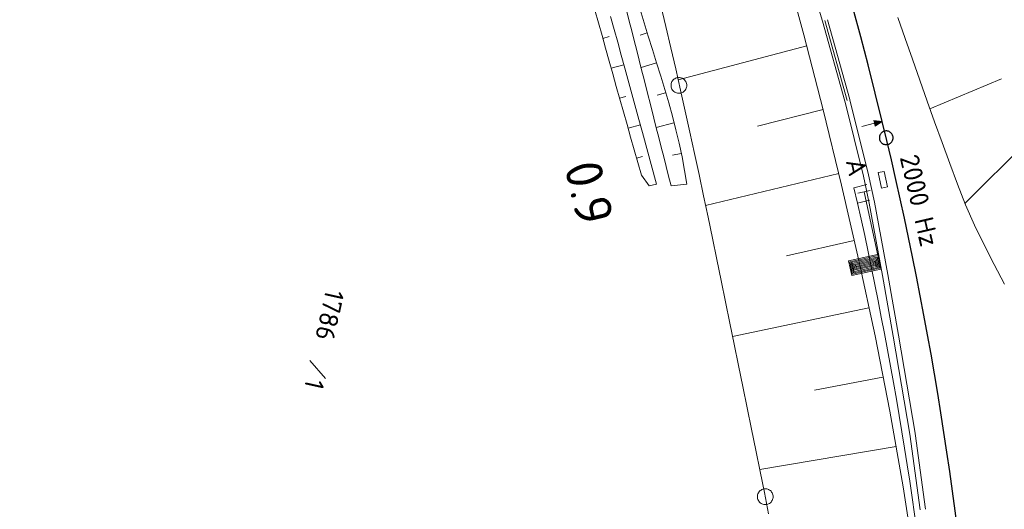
# Model space of a CAD drawing. Header units: metres. Extents: x 3425540 to 3446143, y 5432760 to 5444637.
# Tile 216 of 256: x 3436058 to 3436151, y 5441012 to 5441058. Entities that reach past the tile are written whole.
import ezdxf
from ezdxf.enums import TextEntityAlignment as Align

# ---------------------------------------------------------------- set-up
doc = ezdxf.new("R2010")
doc.units = ezdxf.units.M
for name, color, linetype, lineweight in [('B_Bestand', 9, 'Continuous', 18), ('B_Böschung', 9, 'Continuous', 18), ('B_Flurgrenzen', 9, 'Continuous', 18), ('B_Gleisachse', 9, 'Continuous', 25), ('B_Kilometrierung', 9, 'Continuous', 25), ('Bestand Kabeltröge', 9, 'Continuous', 18), ('Bestand_Neu_Strecke 3433', 9, 'Continuous', 18), ('Bestand_Neu_Strecke 3443', 9, 'Continuous', 18)]:
    doc.layers.add(name, color=color, linetype=linetype, lineweight=lineweight)
doc.styles.get("Standard").update_dxf_attribs({"font": 'isocpeur.ttf'})

msp = doc.modelspace()

# ---------------------------------------------------------------- linework, layer by layer
at = {"layer": 'B_Bestand'}
for p, q in [((3436139.34, 5441043.784), (3436139.89, 5441043.903)), ((3436139.656, 5441042.318), (3436139.34, 5441043.784)), ((3436139.89, 5441043.903), (3436140.048, 5441043.169)), ((3436140.206, 5441042.436), (3436139.656, 5441042.318)), ((3436140.048, 5441043.169), (3436140.206, 5441042.436)), ((3436138.576, 5441042.088), (3436137.403, 5441041.834)), ((3436137.99, 5441041.961), (3436138.117, 5441041.375)), ((3436138.117, 5441041.375), (3436138.117, 5441041.374))]:
    msp.add_line(p, q, dxfattribs=at)
for points in [[(3436137.78, 5441048.171), (3436138.981, 5441048.463), (3436139.048, 5441048.188), (3436139.723, 5441048.643), (3436138.914, 5441048.738), (3436138.981, 5441048.463)], [(3436138.967, 5441048.686), (3436139.071, 5441048.258), (3436139.631, 5441048.621), (3436138.967, 5441048.686)], [(3436139.02, 5441048.634), (3436139.095, 5441048.329), (3436139.539, 5441048.599), (3436139.02, 5441048.634)], [(3436139.073, 5441048.583), (3436139.118, 5441048.399), (3436139.447, 5441048.576), (3436139.073, 5441048.583)], [(3436139.125, 5441048.538), (3436139.143, 5441048.462), (3436139.356, 5441048.554), (3436139.125, 5441048.538)], [(3436138.519, 5441041.172), (3436137.374, 5441040.901), (3436137.023, 5441042.343), (3436138.251, 5441042.653)], [(3436138.117, 5441041.374), (3436139.578, 5441034.631), (3436136.817, 5441034.033), (3436136.518, 5441035.413), (3436139.279, 5441036.011)], [(3436139.196, 5441035.882), (3436136.648, 5441035.33), (3436136.901, 5441034.162), (3436139.449, 5441034.714), (3436139.219, 5441035.776), (3436136.777, 5441035.247), (3436136.984, 5441034.291), (3436139.32, 5441034.797), (3436139.136, 5441035.647), (3436136.906, 5441035.164), (3436137.067, 5441034.42), (3436139.191, 5441034.88), (3436139.053, 5441035.518), (3436137.035, 5441035.08), (3436137.15, 5441034.549), (3436139.062, 5441034.964), (3436138.97, 5441035.388), (3436137.164, 5441034.997), (3436137.233, 5441034.679), (3436138.932, 5441035.047), (3436138.886, 5441035.259), (3436137.294, 5441034.914), (3436137.317, 5441034.808), (3436138.83, 5441035.136)]]:
    msp.add_lwpolyline(points, dxfattribs=at)
at = {"layer": 'B_Böschung'}
for p, q in [((3436113.194, 5441056.51), (3436113.792, 5441056.679)), ((3436117.412, 5441057.027), (3436116.753, 5441056.824)), ((3436132.544, 5441055.799), (3436120.343, 5441052.59)), ((3436113.995, 5441053.673), (3436115.2, 5441054.013)), ((3436118.283, 5441054.189), (3436116.822, 5441053.749)), ((3436144.24, 5441049.837), (3436151.04, 5441052.68)), ((3436147.571, 5441040.878), (3436158.696, 5441051.945)), ((3436114.794, 5441050.835), (3436115.387, 5441051.001)), ((3436119.154, 5441051.352), (3436118.35, 5441051.125)), ((3436134.097, 5441049.76), (3436127.877, 5441048.196)), ((3436115.594, 5441047.997), (3436116.758, 5441048.319)), ((3436119.948, 5441048.492), (3436118.262, 5441048.072)), ((3436116.397, 5441045.16), (3436116.97, 5441045.307)), ((3436120.624, 5441045.603), (3436119.798, 5441045.437)), ((3436135.584, 5441043.705), (3436122.939, 5441040.675)), ((3436117.589, 5441042.54), (3436118.3, 5441042.685)), ((3436121.17, 5441042.686), (3436119.67, 5441042.518)), ((3436137.043, 5441037.339), (3436130.633, 5441035.885)), ((3436138.453, 5441030.96), (3436125.498, 5441028.229)), ((3436139.787, 5441024.4), (3436133.293, 5441023.151)), ((3436141.031, 5441017.822), (3436128.088, 5441015.626))]:
    msp.add_line(p, q, dxfattribs=at)
for points in [[(3436096.259, 5441144.574), (3436099.961, 5441138.295), (3436103.449, 5441131.877), (3436106.759, 5441125.343), (3436109.923, 5441118.715), (3436112.973, 5441112.017), (3436115.944, 5441105.271), (3436118.769, 5441098.494), (3436121.4, 5441091.681), (3436123.856, 5441084.827), (3436126.153, 5441077.925), (3436128.309, 5441070.967), (3436130.343, 5441063.947), (3436132.272, 5441056.859), (3436134.111, 5441049.732), (3436135.859, 5441042.602), (3436137.505, 5441035.464), (3436139.034, 5441028.316), (3436140.436, 5441021.155), (3436141.699, 5441013.976), (3436142.812, 5441006.777)], [(3436116.728, 5441059.239), (3436117.118, 5441057.979), (3436117.509, 5441056.718), (3436117.903, 5441055.457), (3436118.299, 5441054.196), (3436118.691, 5441052.933), (3436119.076, 5441051.669), (3436119.448, 5441050.401), (3436119.803, 5441049.129), (3436120.136, 5441047.853), (3436120.444, 5441046.571), (3436120.721, 5441045.283), (3436120.963, 5441043.988), (3436121.17, 5441042.686)], [(3436118.705, 5441059.625), (3436119.184, 5441057.624), (3436119.654, 5441055.622), (3436120.117, 5441053.619), (3436120.572, 5441051.615), (3436121.021, 5441049.609), (3436121.463, 5441047.603), (3436121.9, 5441045.596), (3436122.331, 5441043.589), (3436122.758, 5441041.58), (3436123.181, 5441039.571), (3436123.6, 5441037.562), (3436124.016, 5441035.552), (3436124.43, 5441033.542), (3436124.841, 5441031.531), (3436125.252, 5441029.521), (3436125.661, 5441027.51), (3436126.069, 5441025.499), (3436126.477, 5441023.489), (3436126.886, 5441021.478), (3436127.296, 5441019.468), (3436127.707, 5441017.458), (3436128.12, 5441015.448), (3436128.536, 5441013.439), (3436128.909, 5441011.425)], [(3436117.589, 5441042.54), (3436116.882, 5441043.542), (3436116.519, 5441044.738), (3436116.173, 5441045.94), (3436115.833, 5441047.143), (3436115.494, 5441048.347), (3436115.155, 5441049.55), (3436114.477, 5441051.958), (3436114.139, 5441053.161), (3436113.8, 5441054.365), (3436113.462, 5441055.569), (3436113.123, 5441056.772), (3436112.784, 5441057.976), (3436112.444, 5441059.179)], [(3436113.914, 5441058.587), (3436114.263, 5441057.367), (3436114.609, 5441056.146), (3436114.949, 5441054.924), (3436115.285, 5441053.7), (3436116.625, 5441048.804), (3436116.96, 5441047.581), (3436118.3, 5441042.685)], [(3436119.67, 5441042.518), (3436119.437, 5441043.437), (3436119.204, 5441044.355), (3436118.971, 5441045.274), (3436118.738, 5441046.192), (3436118.505, 5441047.111), (3436118.272, 5441048.029), (3436118.039, 5441048.948), (3436117.807, 5441049.866), (3436117.341, 5441051.704), (3436117.108, 5441052.622), (3436116.875, 5441053.541), (3436116.642, 5441054.459), (3436116.409, 5441055.378), (3436116.176, 5441056.296), (3436115.943, 5441057.215), (3436115.71, 5441058.133), (3436115.476, 5441059.052)], [(3436151.305, 5441033.191), (3436150.353, 5441035.065), (3436149.393, 5441036.932), (3436148.467, 5441038.815), (3436147.617, 5441040.732), (3436146.857, 5441042.689), (3436146.118, 5441044.654), (3436145.392, 5441046.623), (3436144.677, 5441048.595), (3436143.971, 5441050.57), (3436143.27, 5441052.547), (3436142.573, 5441054.526), (3436141.877, 5441056.506), (3436141.182, 5441058.485)]]:
    msp.add_lwpolyline(points, dxfattribs=at)
at = {"layer": 'B_Flurgrenzen'}
msp.add_line((3436085.402, 5441025.955), (3436086.868, 5441024.249), dxfattribs=at)
for points in [[(3436121.167, 5441052.054), (3436121.161, 5441052.148), (3436121.143, 5441052.237), (3436121.114, 5441052.332), (3436121.073, 5441052.414), (3436121.019, 5441052.491), (3436120.96, 5441052.568), (3436120.895, 5441052.633), (3436120.819, 5441052.686), (3436120.736, 5441052.733), (3436120.647, 5441052.763), (3436120.559, 5441052.786), (3436120.464, 5441052.798), (3436120.37, 5441052.798), (3436120.275, 5441052.786), (3436120.187, 5441052.763), (3436120.098, 5441052.733), (3436120.015, 5441052.686), (3436119.939, 5441052.633), (3436119.874, 5441052.568), (3436119.815, 5441052.491), (3436119.761, 5441052.414), (3436119.72, 5441052.332), (3436119.691, 5441052.237), (3436119.673, 5441052.148), (3436119.667, 5441052.054), (3436119.673, 5441051.96), (3436119.691, 5441051.871), (3436119.72, 5441051.776), (3436119.761, 5441051.694), (3436119.815, 5441051.617), (3436119.874, 5441051.54), (3436119.939, 5441051.475), (3436120.015, 5441051.422), (3436120.098, 5441051.375), (3436120.187, 5441051.345), (3436120.275, 5441051.322), (3436120.37, 5441051.31), (3436120.464, 5441051.31), (3436120.559, 5441051.322), (3436120.647, 5441051.345), (3436120.736, 5441051.375), (3436120.819, 5441051.422), (3436120.895, 5441051.475), (3436120.96, 5441051.54), (3436121.019, 5441051.617), (3436121.073, 5441051.694), (3436121.114, 5441051.776), (3436121.143, 5441051.871), (3436121.161, 5441051.96), (3436121.167, 5441052.054)], [(3436129.367, 5441013.051), (3436129.361, 5441013.145), (3436129.343, 5441013.234), (3436129.314, 5441013.329), (3436129.273, 5441013.411), (3436129.219, 5441013.488), (3436129.16, 5441013.565), (3436129.095, 5441013.63), (3436129.019, 5441013.683), (3436128.936, 5441013.73), (3436128.847, 5441013.76), (3436128.759, 5441013.783), (3436128.664, 5441013.795), (3436128.57, 5441013.795), (3436128.475, 5441013.783), (3436128.387, 5441013.76), (3436128.298, 5441013.73), (3436128.215, 5441013.683), (3436128.139, 5441013.63), (3436128.074, 5441013.565), (3436128.015, 5441013.488), (3436127.961, 5441013.411), (3436127.92, 5441013.329), (3436127.891, 5441013.234), (3436127.873, 5441013.145), (3436127.867, 5441013.051), (3436127.873, 5441012.957), (3436127.891, 5441012.868), (3436127.92, 5441012.773), (3436127.961, 5441012.691), (3436128.015, 5441012.614), (3436128.074, 5441012.537), (3436128.139, 5441012.472), (3436128.215, 5441012.419), (3436128.298, 5441012.372), (3436128.387, 5441012.342), (3436128.475, 5441012.319), (3436128.57, 5441012.307), (3436128.664, 5441012.307), (3436128.759, 5441012.319), (3436128.847, 5441012.342), (3436128.936, 5441012.372), (3436129.019, 5441012.419), (3436129.095, 5441012.472), (3436129.16, 5441012.537), (3436129.219, 5441012.614), (3436129.273, 5441012.691), (3436129.314, 5441012.773), (3436129.343, 5441012.868), (3436129.361, 5441012.957), (3436129.367, 5441013.051)]]:
    msp.add_lwpolyline(points, dxfattribs=at)
at = {"layer": 'B_Gleisachse'}
for centre, radius, start, end in [((3435800.614, 5440966.129), 349.004, 13.67589, 42.51845), ((3435798.65, 5440965.657), 351.024, 354.04941, 13.67491)]:
    msp.add_arc(centre, radius, start, end, dxfattribs=at)
at = {"layer": 'B_Kilometrierung'}
msp.add_lwpolyline([(3436140.748, 5441047.085), (3436140.743, 5441047.167), (3436140.728, 5441047.249), (3436140.702, 5441047.326), (3436140.666, 5441047.397), (3436140.625, 5441047.469), (3436140.574, 5441047.53), (3436140.513, 5441047.587), (3436140.446, 5441047.633), (3436140.374, 5441047.674), (3436140.298, 5441047.704), (3436140.221, 5441047.725), (3436140.139, 5441047.735), (3436140.057, 5441047.735), (3436139.975, 5441047.725), (3436139.898, 5441047.704), (3436139.822, 5441047.674), (3436139.75, 5441047.633), (3436139.683, 5441047.587), (3436139.622, 5441047.53), (3436139.571, 5441047.469), (3436139.53, 5441047.397), (3436139.494, 5441047.326), (3436139.468, 5441047.249), (3436139.453, 5441047.167), (3436139.448, 5441047.085), (3436139.453, 5441047.003), (3436139.468, 5441046.921), (3436139.494, 5441046.844), (3436139.53, 5441046.773), (3436139.571, 5441046.701), (3436139.622, 5441046.64), (3436139.683, 5441046.583), (3436139.75, 5441046.537), (3436139.822, 5441046.496), (3436139.898, 5441046.466), (3436139.975, 5441046.445), (3436140.057, 5441046.435), (3436140.139, 5441046.435), (3436140.221, 5441046.445), (3436140.298, 5441046.466), (3436140.374, 5441046.496), (3436140.446, 5441046.537), (3436140.513, 5441046.583), (3436140.574, 5441046.64), (3436140.625, 5441046.701), (3436140.666, 5441046.773), (3436140.702, 5441046.844), (3436140.728, 5441046.921), (3436140.743, 5441047.003), (3436140.748, 5441047.085)], dxfattribs=at)
at = {"layer": 'Bestand Kabeltröge'}
for p, q in [((3436131.631, 5441066.184), (3436134.041, 5441058.141)), ((3436134.521, 5441058.28), (3436136.636, 5441050.702)), ((3436134.039, 5441058.146), (3436136.154, 5441050.568)), ((3436134.283, 5441058.199), (3436136.398, 5441050.621)), ((3436136.152, 5441050.575), (3436137.926, 5441043.45)), ((3436136.638, 5441050.695), (3436138.412, 5441043.57)), ((3436137.925, 5441043.457), (3436138.486, 5441040.874)), ((3436138.413, 5441043.563), (3436138.974, 5441040.98)), ((3436138.484, 5441040.881), (3436139.752, 5441034.038)), ((3436138.976, 5441040.973), (3436140.244, 5441034.13)), ((3436139.752, 5441034.041), (3436140.752, 5441028.27)), ((3436140.244, 5441034.127), (3436141.244, 5441028.356)), ((3436140.752, 5441028.271), (3436142.335, 5441018.981)), ((3436141.244, 5441028.355), (3436142.827, 5441019.065)), ((3436142.829, 5441019.057), (3436143.812, 5441011.859)), ((3436142.333, 5441018.989), (3436143.316, 5441011.791))]:
    msp.add_line(p, q, dxfattribs=at)
at = {"layer": 'Bestand_Neu_Strecke 3433', "flags": 128}
msp.add_lwpolyline([(3436139.819, 5440899.25, 0.020678), (3436145.122, 5440940.345), (3436146.225, 5440957.287), (3436145.216, 5440991.017, 0.031642), (3436137.374, 5441040.901)], format="xyb", dxfattribs=at)
at = {"layer": 'Bestand_Neu_Strecke 3443', "flags": 128}
msp.add_lwpolyline([(3436139.819, 5440899.25, 0.020678), (3436145.122, 5440940.345), (3436146.225, 5440957.287), (3436145.216, 5440991.017, 0.031642), (3436137.374, 5441040.901)], format="xyb", dxfattribs=at)

# ---------------------------------------------------------------- texts
at = {"layer": 'B_Bestand'}
for s, rotation, p in [('2000 Hz', 283.12689, (3436143.246, 5441041.142)), ('A', 282.22567, (3436137.289, 5441044.296))]:
    msp.add_text(s, height=1.8, rotation=rotation, dxfattribs=at).set_placement(p, align=Align.MIDDLE)
at = {"layer": 'B_Flurgrenzen'}
for s, p in [('1786', (3436086.915, 5441032.802)), ('1', (3436085.046, 5441024.345))]:
    msp.add_text(s, height=1.8, rotation=257.53502, dxfattribs=at).set_placement(p)
at = {"layer": 'B_Kilometrierung'}
msp.add_text('0.9', height=3.499, rotation=283.41344, dxfattribs=at).set_placement((3436111.893, 5441041.882), align=Align.MIDDLE)

doc.saveas('drawing.dxf')
